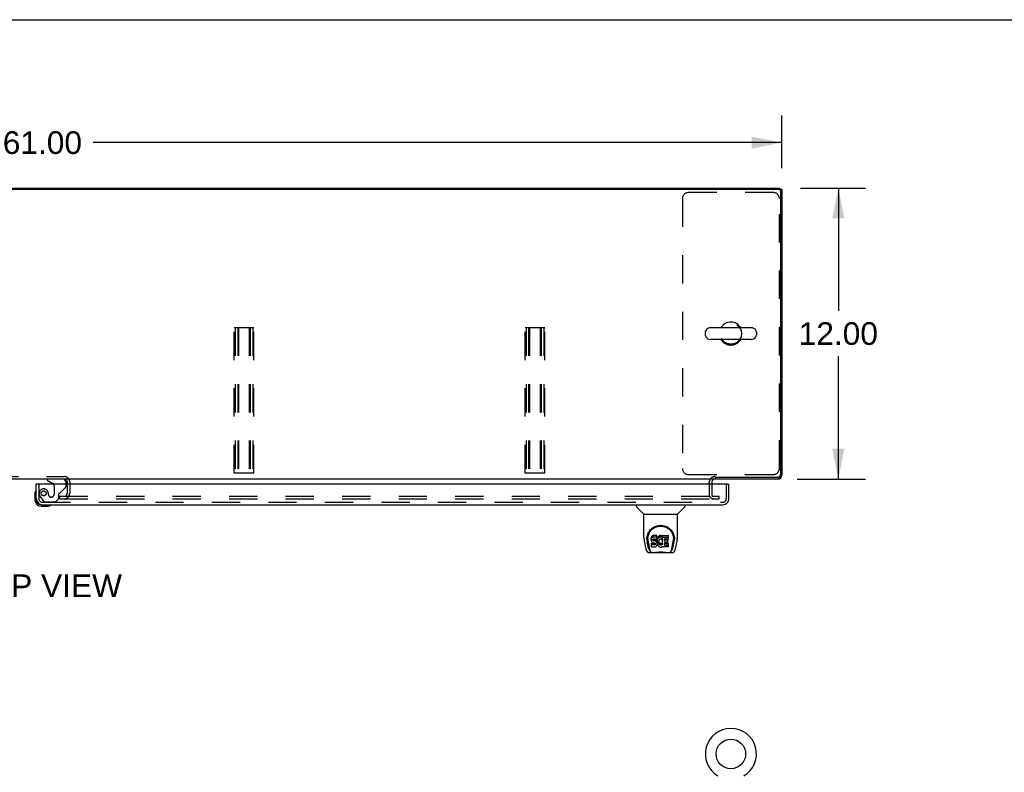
# Model space of a CAD drawing. Header units: inches. Extents: x 0 to 212, y 0 to 137.
# Tile 24 of 31: x 65 to 106, y 106 to 137. Entities that reach past the tile are written whole.
import ezdxf

# ---------------------------------------------------------------- set-up
doc = ezdxf.new("R2010")
doc.units = ezdxf.units.IN
doc.header["$LTSCALE"] = 11.654639
doc.header["$MEASUREMENT"] = 0
doc.linetypes.add('HIDDEN', pattern=[0.2, 0.1, -0.1])
doc.layers.get('0').update_dxf_attribs({"linetype": 'CONTINUOUS'})
for name, color, linetype in [('DEFAULT_2', 8, 'HIDDEN'), ('DIMENSIONS', 7, 'CONTINUOUS'), ('MAIN_OR_RIGHT_DOOR_ASSEMBLY', 7, 'CONTINUOUS')]:
    doc.layers.add(name, color=color, linetype=linetype)
doc.styles.get("Standard").update_dxf_attribs({"font": 'arial.ttf'})
doc.dimstyles.new('DIMSTYLE_1', dxfattribs={"dimtxt": 0.934864, "dimasz": 1.246485, "dimexe": 0.09, "dimexo": 0.07, "dimgap": 0.0375, "dimtad": 0, "dimtih": 1, "dimtoh": 1, "dimzin": 4, "dimdsep": 46, "dimtxsty": 'Standard', "dimblk": '_FILLED', "dimblk1": '_FILLED', "dimblk2": '_FILLED', "dimcen": 0.09, "dimazin": 1, "dimtfac": 1, "dimtdec": 3, "dimtofl": 0, "dimtmove": 0, "dimatfit": 3, "dimldrblk": '_FILLED', "dimfxl": 0, "dimtolj": 1, "dimtzin": 4, "dimarcsym": 0})

# ---------------------------------------------------------------- blocks, each defined once
blk = doc.blocks.new('_FILLED')
at = {"color": 0, "linetype": 'ByBlock'}
blk.add_solid([(0, 0), (-1, 0.2), (-1, -0.2)], dxfattribs=at)
blk = doc.blocks.new('*D6')
at = {"layer": 'DIMENSIONS', "color": 2, "linetype": 'Continuous'}
for p, q in [((35.778, 130.992), (35.778, 133.166)), ((96.778, 130.992), (96.778, 133.166)), ((35.778, 132.044), (64.177, 132.044)), ((96.778, 132.044), (68.379, 132.044))]:
    blk.add_line(p, q, dxfattribs=at)
at = {"layer": 'DIMENSIONS', "color": 2, "linetype": 'Continuous', "xscale": 1.2464854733, "yscale": 1.2464854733, "zscale": 1.2464854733, "rotation": 180}
blk.add_blockref('_FILLED', (35.778, 132.044), dxfattribs=at)
at = {"layer": 'DIMENSIONS', "color": 2, "linetype": 'Continuous', "xscale": 1.2464854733, "yscale": 1.2464854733, "zscale": 1.2464854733}
blk.add_blockref('_FILLED', (96.778, 132.044), dxfattribs=at)
at = {"layer": 'DIMENSIONS', "color": 2, "linetype": 'Continuous', "insert": (66.278, 132.512), "char_height": 0.9349, "width": 3.26681, "attachment_point": 2, "line_spacing_factor": 0.9}
blk.add_mtext('61.00', dxfattribs=at)
blk = doc.blocks.new('*D7')
at = {"layer": 'DIMENSIONS', "color": 2, "linetype": 'Continuous'}
for p, q in [((97.547, 130.171), (100.228, 130.171)), ((99.106, 130.171), (99.106, 125.106)), ((99.106, 118.171), (99.106, 123.236)), ((97.404, 118.171), (100.228, 118.171))]:
    blk.add_line(p, q, dxfattribs=at)
at = {"layer": 'DIMENSIONS', "color": 2, "linetype": 'Continuous', "xscale": 1.2464854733, "yscale": 1.2464854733, "zscale": 1.2464854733}
for p, rotation in [((99.106, 130.171), 90), ((99.106, 118.171), 270)]:
    blk.add_blockref('_FILLED', p, dxfattribs=dict(at, rotation=rotation))
at = {"layer": 'DIMENSIONS', "color": 2, "linetype": 'Continuous', "insert": (99.106, 124.638), "char_height": 0.9349, "width": 3.26681, "attachment_point": 2, "line_spacing_factor": 0.9}
blk.add_mtext('12.00', dxfattribs=at)

msp = doc.modelspace()

# ---------------------------------------------------------------- linework, layer by layer
at = {"color": 7, "linetype": 'Continuous'}
for p, q in [((0, 137.113), (211.903, 137.113)), ((35.893, 130.119), (96.664, 130.119)), ((96.674, 130.118), (96.674, 130.171)), ((96.674, 130.119), (96.778, 130.119)), ((96.729, 130.122), (96.726, 130.119)), ((96.726, 130.057), (96.726, 118.373)), ((95.506, 124.413), (93.843, 124.413)), ((93.62, 124.235), (93.62, 124.107)), ((95.506, 123.93), (93.843, 123.93)), ((95.728, 124.235), (95.728, 124.107)), ((94.021, 118.248), (96.601, 118.248)), ((94.029, 118.248), (94.029, 118.171)), ((93.976, 118.171), (37.331, 118.171)), ((67.299, 118.029), (67.299, 117.967)), ((93.778, 117.967), (93.778, 118.029))]:
    msp.add_line(p, q, dxfattribs=at)
at = {"color": 3, "linetype": 'Continuous'}
for p, q in [((35.882, 130.171), (96.674, 130.171)), ((96.778, 130.119), (96.778, 118.338)), ((93.882, 118.029), (93.882, 117.967)), ((96.612, 118.171), (94.025, 118.171))]:
    msp.add_line(p, q, dxfattribs=at)
at = {"color": 7, "linetype": 'Continuous'}
msp.add_circle((94.674, 106.837), 0.609, dxfattribs=at)
for centre, radius, start, end in [((96.664, 130.057), 0.0625, 0, 90), ((93.745, 124.235), 0.125, 146.8152, 180), ((93.843, 124.171), 0.241, 90, 146.8152), ((94.674, 124.171), 0.475, 30.5571, 149.4429), ((95.506, 124.171), 0.241, 33.1848, 90), ((95.603, 124.235), 0.125, 0, 33.1848), ((93.745, 124.107), 0.125, 180, 213.1848), ((93.843, 124.171), 0.241, 213.1848, 270), ((94.674, 124.171), 0.475, 210.5571, 329.4429), ((95.506, 124.171), 0.241, 270, 326.8152), ((95.603, 124.107), 0.125, 326.8152, 360), ((96.601, 118.373), 0.125, 270, 360), ((94.025, 118.029), 0.246, 144.6728, 180), ((94.674, 106.837), 1.054, 300.3993, 239.6007)]:
    msp.add_arc(centre, radius, start, end, dxfattribs=at)
at = {"color": 3, "linetype": 'Continuous'}
for centre, radius, start, end in [((96.612, 130.005), 0.167, 43.5009, 67.5), ((96.532, 118.418), 0.246, 270, 360), ((96.612, 118.338), 0.167, 270, 360), ((67.184, 118.056), 0.115, 0, 64.7498), ((94.025, 118.029), 0.142, 90, 180)]:
    msp.add_arc(centre, radius, start, end, dxfattribs=at)
at = {"layer": 'DEFAULT_2', "color": 8, "linetype": 'HIDDEN'}
for p, q in [((96.424, 129.984), (92.924, 129.984)), ((92.674, 129.734), (92.674, 118.609)), ((96.674, 118.609), (96.674, 129.734)), ((74.184, 124.418), (74.997, 124.418)), ((74.184, 118.418), (74.184, 124.418)), ((74.224, 124.418), (74.224, 118.418)), ((74.332, 124.418), (74.332, 118.418)), ((74.372, 124.418), (74.372, 118.418)), ((74.809, 124.418), (74.809, 118.418)), ((74.849, 124.418), (74.849, 118.418)), ((74.957, 124.418), (74.957, 118.418)), ((74.997, 118.418), (74.997, 124.418)), ((86.184, 124.418), (86.997, 124.418)), ((86.184, 118.418), (86.184, 124.418)), ((86.224, 124.418), (86.224, 118.418)), ((86.332, 124.418), (86.332, 118.418)), ((86.372, 124.418), (86.372, 118.418)), ((86.809, 124.418), (86.809, 118.418)), ((86.849, 124.418), (86.849, 118.418)), ((86.957, 124.418), (86.957, 118.418)), ((86.997, 118.418), (86.997, 124.418)), ((64.122, 118.275), (67.184, 118.275)), ((74.997, 118.418), (74.184, 118.418)), ((86.997, 118.418), (86.184, 118.418)), ((92.924, 118.359), (96.424, 118.359)), ((67.299, 118.056), (67.299, 118.029)), ((67.299, 117.967), (67.299, 117.578)), ((67.403, 118.056), (67.403, 117.578)), ((93.778, 117.967), (93.778, 117.545)), ((93.882, 117.967), (93.882, 117.545)), ((66.987, 117.463), (93.878, 117.463)), ((66.987, 117.463), (66.987, 117.359)), ((93.882, 117.463), (94.195, 117.463)), ((94.195, 117.359), (94.195, 117.463)), ((66.987, 117.359), (93.878, 117.359)), ((93.882, 117.359), (94.195, 117.359))]:
    msp.add_line(p, q, dxfattribs=at)
msp.add_circle((94.674, 124.171), 0.438, dxfattribs=at)
for centre, radius, start, end in [((92.924, 129.734), 0.25, 90, 180), ((96.424, 129.734), 0.25, 0, 90), ((92.924, 118.609), 0.25, 180, 270), ((96.424, 118.609), 0.25, 270, 360), ((67.184, 118.056), 0.219, 0, 90), ((94.025, 118.029), 0.246, 90, 144.6728), ((67.184, 118.056), 0.115, 64.7498, 90), ((67.184, 117.578), 0.219, 270, 360), ((67.184, 117.578), 0.115, 270, 360), ((93.964, 117.545), 0.186, 180, 270), ((93.964, 117.545), 0.0823, 180, 270)]:
    msp.add_arc(centre, radius, start, end, dxfattribs=at)
at = {"layer": 'MAIN_OR_RIGHT_DOOR_ASSEMBLY', "color": 7, "linetype": 'Continuous'}
for p, q in [((66.09, 117.967), (66.028, 117.967)), ((66.47, 118.171), (66.47, 118.132)), ((66.47, 118.132), (66.708, 117.994)), ((67.257, 117.967), (67.257, 118.014)), ((94.529, 117.967), (94.591, 117.967)), ((65.968, 117.572), (65.968, 117.316)), ((66.015, 117.708), (66.015, 117.708)), ((66.028, 117.36), (66.028, 117.316)), ((66.231, 117.113), (66.275, 117.113)), ((66.231, 117.053), (66.487, 117.053)), ((66.616, 117.098), (66.62, 117.099)), ((66.62, 117.099), (66.621, 117.099)), ((90.774, 117.113), (90.774, 117.051)), ((91.083, 116.725), (90.786, 117.023)), ((92.473, 116.725), (92.77, 117.023)), ((92.782, 117.113), (92.782, 117.051)), ((91.089, 116.719), (92.467, 116.719)), ((91.089, 115.747), (91.089, 116.719)), ((92.467, 115.748), (92.467, 116.719)), ((91.214, 115.779), (91.213, 115.715)), ((91.394, 115.751), (91.392, 115.727)), ((91.399, 115.774), (91.394, 115.751)), ((91.394, 115.684), (91.394, 115.751)), ((91.408, 115.797), (91.399, 115.774)), ((91.399, 115.708), (91.399, 115.774)), ((91.422, 115.817), (91.408, 115.797)), ((91.408, 115.73), (91.408, 115.797)), ((91.422, 115.75), (91.408, 115.73)), ((91.43, 115.825), (91.422, 115.817)), ((91.422, 115.75), (91.422, 115.817)), ((91.43, 115.758), (91.422, 115.75)), ((91.44, 115.831), (91.43, 115.825)), ((91.43, 115.758), (91.43, 115.825)), ((91.44, 115.764), (91.43, 115.758)), ((91.462, 115.841), (91.44, 115.831)), ((91.44, 115.764), (91.44, 115.831)), ((91.462, 115.774), (91.44, 115.764)), ((91.485, 115.848), (91.462, 115.841)), ((91.462, 115.774), (91.462, 115.841)), ((91.485, 115.781), (91.462, 115.774)), ((91.625, 115.848), (91.485, 115.848)), ((91.485, 115.781), (91.485, 115.848)), ((91.625, 115.781), (91.485, 115.781)), ((91.626, 115.805), (91.625, 115.848)), ((91.625, 115.781), (91.625, 115.848)), ((91.626, 115.738), (91.625, 115.781)), ((91.625, 115.715), (91.626, 115.738)), ((91.626, 115.738), (91.626, 115.805)), ((91.647, 115.748), (91.639, 115.727)), ((91.658, 115.768), (91.647, 115.748)), ((91.647, 115.681), (91.647, 115.748)), ((91.671, 115.786), (91.658, 115.768)), ((91.658, 115.701), (91.658, 115.768)), ((91.686, 115.802), (91.671, 115.786)), ((91.671, 115.719), (91.671, 115.786)), ((91.702, 115.818), (91.686, 115.802)), ((91.686, 115.736), (91.686, 115.802)), ((91.702, 115.751), (91.686, 115.736)), ((91.72, 115.831), (91.702, 115.818)), ((91.702, 115.751), (91.702, 115.818)), ((91.72, 115.764), (91.702, 115.751)), ((91.741, 115.84), (91.72, 115.831)), ((91.72, 115.764), (91.72, 115.831)), ((91.741, 115.773), (91.72, 115.764)), ((91.763, 115.844), (91.741, 115.84)), ((91.741, 115.773), (91.741, 115.84)), ((91.763, 115.778), (91.741, 115.773)), ((91.785, 115.847), (91.763, 115.844)), ((91.763, 115.778), (91.763, 115.844)), ((91.785, 115.78), (91.763, 115.778)), ((91.785, 115.847), (91.807, 115.846)), ((91.785, 115.78), (91.785, 115.847)), ((91.807, 115.779), (91.785, 115.78)), ((91.818, 115.845), (91.807, 115.846)), ((91.807, 115.779), (91.807, 115.846)), ((91.818, 115.778), (91.807, 115.779)), ((91.829, 115.841), (91.818, 115.845)), ((91.818, 115.778), (91.818, 115.845)), ((91.829, 115.774), (91.818, 115.778)), ((91.849, 115.757), (91.823, 115.689)), ((91.848, 115.829), (91.829, 115.841)), ((91.829, 115.774), (91.829, 115.841)), ((91.848, 115.762), (91.829, 115.774)), ((91.848, 115.829), (91.848, 115.762)), ((91.849, 115.826), (91.849, 115.762)), ((91.858, 115.846), (92.095, 115.846)), ((91.858, 115.454), (91.858, 115.846)), ((91.858, 115.779), (92.095, 115.779)), ((92.099, 115.7), (92.099, 115.842)), ((92.342, 115.778), (92.343, 115.715)), ((91.104, 115.604), (91.169, 115.299)), ((91.276, 115.327), (91.224, 115.597)), ((91.251, 115.706), (91.251, 115.682)), ((91.26, 115.585), (91.318, 115.292)), ((91.392, 115.66), (91.392, 115.727)), ((91.394, 115.684), (91.392, 115.66)), ((91.392, 115.66), (91.393, 115.637)), ((91.393, 115.637), (91.397, 115.613)), ((91.399, 115.708), (91.394, 115.684)), ((91.394, 115.375), (91.394, 115.516)), ((91.397, 115.613), (91.405, 115.591)), ((91.408, 115.73), (91.399, 115.708)), ((91.458, 115.521), (91.399, 115.521)), ((91.399, 115.454), (91.399, 115.521)), ((91.458, 115.455), (91.399, 115.454)), ((91.399, 115.37), (91.543, 115.37)), ((91.405, 115.591), (91.418, 115.571)), ((91.418, 115.571), (91.434, 115.553)), ((91.434, 115.553), (91.454, 115.54)), ((91.454, 115.54), (91.465, 115.536)), ((91.519, 115.522), (91.458, 115.521)), ((91.458, 115.455), (91.458, 115.521)), ((91.519, 115.455), (91.458, 115.455)), ((91.463, 115.649), (91.464, 115.664)), ((91.464, 115.641), (91.463, 115.649)), ((91.464, 115.664), (91.466, 115.679)), ((91.464, 115.641), (91.464, 115.664)), ((91.466, 115.634), (91.464, 115.641)), ((91.465, 115.536), (91.477, 115.534)), ((91.466, 115.679), (91.469, 115.686)), ((91.466, 115.634), (91.466, 115.679)), ((91.471, 115.628), (91.466, 115.634)), ((91.469, 115.686), (91.475, 115.69)), ((91.471, 115.628), (91.471, 115.687)), ((91.477, 115.624), (91.471, 115.628)), ((91.475, 115.69), (91.489, 115.695)), ((91.477, 115.69), (91.476, 115.691)), ((91.491, 115.686), (91.477, 115.69)), ((91.477, 115.624), (91.477, 115.69)), ((91.491, 115.62), (91.477, 115.624)), ((91.477, 115.534), (91.524, 115.534)), ((91.489, 115.695), (91.504, 115.696)), ((91.515, 115.687), (91.491, 115.686)), ((91.491, 115.62), (91.491, 115.686)), ((91.515, 115.62), (91.491, 115.62)), ((91.504, 115.696), (91.617, 115.696)), ((91.539, 115.686), (91.515, 115.687)), ((91.515, 115.62), (91.515, 115.687)), ((91.539, 115.619), (91.515, 115.62)), ((91.534, 115.523), (91.519, 115.522)), ((91.519, 115.455), (91.519, 115.522)), ((91.534, 115.456), (91.519, 115.455)), ((91.524, 115.534), (91.532, 115.533)), ((91.532, 115.533), (91.539, 115.53)), ((91.541, 115.526), (91.534, 115.523)), ((91.534, 115.456), (91.534, 115.523)), ((91.541, 115.459), (91.534, 115.456)), ((91.563, 115.681), (91.539, 115.686)), ((91.539, 115.619), (91.539, 115.686)), ((91.563, 115.614), (91.539, 115.619)), ((91.539, 115.53), (91.545, 115.526)), ((91.542, 115.528), (91.541, 115.526)), ((91.541, 115.459), (91.541, 115.526)), ((91.546, 115.465), (91.541, 115.459)), ((91.543, 115.37), (91.555, 115.371)), ((91.545, 115.526), (91.55, 115.52)), ((91.546, 115.465), (91.546, 115.524)), ((91.555, 115.477), (91.546, 115.465)), ((91.55, 115.52), (91.556, 115.506)), ((91.555, 115.477), (91.555, 115.508)), ((91.558, 115.484), (91.555, 115.477)), ((91.555, 115.371), (91.566, 115.375)), ((91.556, 115.506), (91.559, 115.491)), ((91.558, 115.484), (91.558, 115.496)), ((91.559, 115.491), (91.558, 115.484)), ((91.574, 115.676), (91.563, 115.681)), ((91.563, 115.614), (91.563, 115.681)), ((91.574, 115.609), (91.563, 115.614)), ((91.566, 115.375), (91.586, 115.389)), ((91.583, 115.669), (91.574, 115.676)), ((91.574, 115.609), (91.574, 115.676)), ((91.583, 115.602), (91.574, 115.609)), ((91.601, 115.652), (91.583, 115.669)), ((91.583, 115.602), (91.583, 115.669)), ((91.601, 115.586), (91.583, 115.602)), ((91.586, 115.389), (91.603, 115.406)), ((91.614, 115.632), (91.601, 115.652)), ((91.601, 115.586), (91.601, 115.652)), ((91.614, 115.566), (91.601, 115.586)), ((91.603, 115.406), (91.61, 115.416)), ((91.61, 115.416), (91.615, 115.427)), ((91.623, 115.61), (91.614, 115.632)), ((91.614, 115.566), (91.614, 115.632)), ((91.623, 115.543), (91.614, 115.566)), ((91.615, 115.427), (91.624, 115.449)), ((91.617, 115.696), (91.622, 115.696)), ((91.622, 115.696), (91.624, 115.702)), ((91.624, 115.606), (91.623, 115.61)), ((91.623, 115.543), (91.623, 115.61)), ((91.629, 115.52), (91.623, 115.543)), ((91.624, 115.702), (91.625, 115.715)), ((91.629, 115.684), (91.624, 115.64)), ((91.624, 115.573), (91.624, 115.64)), ((91.629, 115.617), (91.624, 115.573)), ((91.624, 115.573), (91.625, 115.551)), ((91.624, 115.449), (91.63, 115.472)), ((91.625, 115.551), (91.628, 115.529)), ((91.628, 115.529), (91.633, 115.507)), ((91.633, 115.706), (91.629, 115.684)), ((91.629, 115.617), (91.629, 115.684)), ((91.633, 115.639), (91.629, 115.617)), ((91.632, 115.496), (91.629, 115.52)), ((91.63, 115.472), (91.632, 115.496)), ((91.632, 115.496), (91.632, 115.511)), ((91.639, 115.727), (91.633, 115.706)), ((91.633, 115.639), (91.633, 115.706)), ((91.639, 115.661), (91.633, 115.639)), ((91.633, 115.507), (91.64, 115.486)), ((91.639, 115.661), (91.639, 115.727)), ((91.647, 115.681), (91.639, 115.661)), ((91.64, 115.486), (91.661, 115.446)), ((91.658, 115.701), (91.647, 115.681)), ((91.671, 115.719), (91.658, 115.701)), ((91.661, 115.446), (91.674, 115.428)), ((91.686, 115.736), (91.671, 115.719)), ((91.674, 115.428), (91.688, 115.411)), ((91.688, 115.411), (91.705, 115.396)), ((91.698, 115.615), (91.694, 115.589)), ((91.694, 115.589), (91.694, 115.562)), ((91.694, 115.562), (91.695, 115.548)), ((91.695, 115.548), (91.695, 115.589)), ((91.695, 115.548), (91.698, 115.536)), ((91.697, 115.608), (91.698, 115.602)), ((91.701, 115.628), (91.698, 115.615)), ((91.698, 115.602), (91.708, 115.578)), ((91.698, 115.536), (91.698, 115.602)), ((91.698, 115.536), (91.708, 115.511)), ((91.707, 115.64), (91.701, 115.628)), ((91.705, 115.396), (91.723, 115.383)), ((91.721, 115.663), (91.707, 115.64)), ((91.708, 115.578), (91.721, 115.554)), ((91.708, 115.511), (91.708, 115.578)), ((91.708, 115.511), (91.721, 115.488)), ((91.73, 115.673), (91.721, 115.663)), ((91.721, 115.554), (91.73, 115.544)), ((91.721, 115.488), (91.721, 115.554)), ((91.721, 115.488), (91.73, 115.478)), ((91.723, 115.383), (91.732, 115.377)), ((91.74, 115.681), (91.73, 115.673)), ((91.73, 115.544), (91.74, 115.536)), ((91.73, 115.478), (91.73, 115.544)), ((91.73, 115.478), (91.74, 115.469)), ((91.732, 115.377), (91.743, 115.374)), ((91.765, 115.691), (91.74, 115.681)), ((91.74, 115.536), (91.751, 115.528)), ((91.74, 115.469), (91.74, 115.536)), ((91.74, 115.469), (91.751, 115.461)), ((91.743, 115.374), (91.765, 115.368)), ((91.751, 115.528), (91.764, 115.523)), ((91.751, 115.461), (91.751, 115.528)), ((91.751, 115.461), (91.764, 115.457)), ((91.764, 115.523), (91.777, 115.521)), ((91.764, 115.457), (91.764, 115.523)), ((91.764, 115.457), (91.777, 115.454)), ((91.778, 115.695), (91.765, 115.691)), ((91.765, 115.368), (91.787, 115.366)), ((91.777, 115.521), (91.79, 115.521)), ((91.777, 115.454), (91.777, 115.521)), ((91.777, 115.454), (91.79, 115.454)), ((91.791, 115.694), (91.778, 115.695)), ((91.787, 115.366), (91.809, 115.369)), ((91.79, 115.521), (91.804, 115.522)), ((91.79, 115.454), (91.79, 115.521)), ((91.79, 115.454), (91.804, 115.456)), ((91.804, 115.691), (91.791, 115.694)), ((91.817, 115.686), (91.804, 115.691)), ((91.804, 115.522), (91.816, 115.527)), ((91.804, 115.456), (91.804, 115.522)), ((91.804, 115.456), (91.816, 115.46)), ((91.809, 115.369), (91.83, 115.376)), ((91.816, 115.527), (91.829, 115.532)), ((91.816, 115.46), (91.816, 115.527)), ((91.816, 115.46), (91.829, 115.465)), ((91.829, 115.532), (91.84, 115.539)), ((91.829, 115.465), (91.829, 115.532)), ((91.829, 115.465), (91.84, 115.473)), ((91.83, 115.376), (91.849, 115.387)), ((91.84, 115.539), (91.84, 115.473)), ((91.846, 115.538), (91.858, 115.521)), ((91.846, 115.472), (91.858, 115.454)), ((91.86, 115.387), (91.849, 115.387)), ((91.849, 115.387), (91.849, 115.387)), ((91.86, 115.374), (91.86, 115.387)), ((92.095, 115.37), (91.864, 115.37)), ((91.928, 115.691), (91.928, 115.624)), ((91.929, 115.533), (91.929, 115.455)), ((92.095, 115.696), (91.932, 115.696)), ((91.932, 115.686), (92.064, 115.686)), ((91.932, 115.62), (92.064, 115.62)), ((92.064, 115.537), (91.934, 115.537)), ((91.934, 115.518), (92.095, 115.518)), ((91.934, 115.451), (92.095, 115.451)), ((92.068, 115.542), (92.068, 115.682)), ((92.1, 115.374), (92.1, 115.513)), ((92.239, 115.292), (92.295, 115.581)), ((92.28, 115.327), (92.333, 115.597)), ((92.295, 115.582), (92.296, 115.585)), ((92.349, 115.705), (92.349, 115.705)), ((92.349, 115.692), (92.349, 115.693)), ((92.387, 115.299), (92.452, 115.604)), ((91.293, 115.145), (92.263, 115.145)), ((91.335, 115.223), (91.328, 115.223)), ((91.334, 115.228), (91.337, 115.218)), ((91.337, 115.217), (91.337, 115.218)), ((91.38, 115.145), (91.374, 115.145)), ((91.38, 115.145), (91.379, 115.145)), ((92.178, 115.145), (92.176, 115.145)), ((92.219, 115.218), (92.222, 115.228)), ((92.219, 115.217), (92.219, 115.218)), ((92.228, 115.223), (92.221, 115.223))]:
    msp.add_line(p, q, dxfattribs=at)
at = {"layer": 'MAIN_OR_RIGHT_DOOR_ASSEMBLY', "color": 3, "linetype": 'Continuous'}
for p, q in [((66.028, 117.36), (66.028, 117.967)), ((94.529, 117.967), (66.09, 117.967)), ((94.591, 117.36), (94.591, 117.967)), ((66.275, 117.113), (94.344, 117.113))]:
    msp.add_line(p, q, dxfattribs=at)
at = {"layer": 'MAIN_OR_RIGHT_DOOR_ASSEMBLY', "color": 8, "linetype": 'HIDDEN'}
for p, q in [((66.132, 117.967), (66.132, 117.36)), ((66.758, 117.908), (66.758, 117.528)), ((67.009, 117.602), (67.228, 117.821)), ((67.257, 117.891), (67.257, 117.967)), ((94.487, 117.36), (94.487, 117.967)), ((66.207, 117.416), (66.308, 117.272)), ((66.66, 117.43), (66.627, 117.43)), ((66.824, 117.238), (66.95, 117.364)), ((66.95, 117.364), (66.95, 117.543)), ((66.275, 117.217), (94.344, 117.217)), ((66.373, 117.238), (66.824, 117.238))]:
    msp.add_line(p, q, dxfattribs=at)
at = {"layer": 'MAIN_OR_RIGHT_DOOR_ASSEMBLY', "color": 7, "linetype": 'Continuous'}
for points in [[(66.015, 117.708), (66.014, 117.706), (66.014, 117.705), (66.013, 117.701)], [(66.621, 117.099), (66.623, 117.1), (66.623, 117.1)], [(91.207, 115.705), (91.21, 115.748), (91.217, 115.8), (91.229, 115.849), (91.244, 115.895), (91.263, 115.938), (91.284, 115.979), (91.309, 116.017), (91.336, 116.053), (91.365, 116.087), (91.397, 116.118), (91.432, 116.146), (91.468, 116.172), (91.507, 116.195), (91.548, 116.215), (91.591, 116.232), (91.636, 116.245), (91.682, 116.255), (91.729, 116.261), (91.776, 116.263), (91.824, 116.261), (91.87, 116.256), (91.916, 116.246), (91.961, 116.233), (92.004, 116.217), (92.045, 116.197), (92.084, 116.174), (92.121, 116.149), (92.156, 116.121), (92.188, 116.09), (92.218, 116.057), (92.245, 116.021), (92.27, 115.983), (92.291, 115.942), (92.31, 115.899), (92.326, 115.853), (92.338, 115.805), (92.346, 115.753), (92.349, 115.705)], [(91.251, 115.706), (91.252, 115.726), (91.253, 115.75), (91.256, 115.774), (91.259, 115.798), (91.264, 115.821), (91.27, 115.844), (91.277, 115.867), (91.284, 115.889), (91.293, 115.911), (91.302, 115.932), (91.312, 115.952), (91.323, 115.972), (91.335, 115.991), (91.347, 116.009), (91.36, 116.026), (91.373, 116.043), (91.387, 116.058), (91.401, 116.073), (91.415, 116.088), (91.43, 116.101), (91.445, 116.114), (91.46, 116.126), (91.475, 116.137), (91.491, 116.147), (91.507, 116.157), (91.523, 116.166), (91.538, 116.175), (91.554, 116.183), (91.57, 116.19), (91.586, 116.196), (91.602, 116.202), (91.618, 116.208), (91.634, 116.212), (91.65, 116.217), (91.666, 116.22), (91.682, 116.224), (91.698, 116.226), (91.714, 116.229), (91.73, 116.23), (91.746, 116.232), (91.761, 116.232), (91.777, 116.233), (91.793, 116.232), (91.809, 116.232), (91.825, 116.23), (91.841, 116.229), (91.857, 116.227), (91.873, 116.224), (91.889, 116.221), (91.905, 116.217), (91.921, 116.213), (91.937, 116.208), (91.953, 116.203), (91.969, 116.197), (91.985, 116.19), (92.001, 116.183), (92.017, 116.175), (92.033, 116.167), (92.049, 116.158), (92.064, 116.148), (92.08, 116.138), (92.095, 116.126), (92.11, 116.114), (92.126, 116.102), (92.14, 116.088), (92.155, 116.074), (92.169, 116.059), (92.183, 116.043), (92.196, 116.027), (92.209, 116.009), (92.221, 115.991), (92.233, 115.972), (92.244, 115.952), (92.254, 115.932), (92.263, 115.911), (92.272, 115.89), (92.279, 115.868), (92.286, 115.845), (92.292, 115.822), (92.297, 115.798), (92.301, 115.774), (92.303, 115.75), (92.305, 115.726), (92.305, 115.706)], [(91.089, 115.747), (91.09, 115.721), (91.093, 115.678), (91.098, 115.636), (91.104, 115.604)], [(92.452, 115.604), (92.458, 115.636), (92.463, 115.678), (92.466, 115.72), (92.467, 115.748)], [(91.207, 115.692), (91.207, 115.697), (91.207, 115.705)], [(91.251, 115.682), (91.251, 115.666), (91.253, 115.638), (91.256, 115.61), (91.26, 115.585)], [(91.399, 115.521), (91.399, 115.521), (91.398, 115.521), (91.398, 115.521), (91.397, 115.52), (91.397, 115.52), (91.396, 115.52), (91.396, 115.52), (91.396, 115.519), (91.395, 115.519), (91.395, 115.519), (91.395, 115.518), (91.395, 115.518), (91.395, 115.517), (91.394, 115.516)], [(91.399, 115.454), (91.399, 115.454), (91.398, 115.454), (91.398, 115.454), (91.397, 115.454), (91.397, 115.453), (91.396, 115.453), (91.396, 115.453), (91.396, 115.453), (91.395, 115.452), (91.395, 115.452), (91.395, 115.451), (91.395, 115.451), (91.395, 115.45), (91.394, 115.45)], [(92.296, 115.585), (92.297, 115.588), (92.297, 115.591), (92.298, 115.594), (92.298, 115.597), (92.299, 115.601), (92.299, 115.604), (92.3, 115.607), (92.3, 115.611), (92.301, 115.614), (92.301, 115.618), (92.302, 115.622), (92.302, 115.626), (92.302, 115.63), (92.303, 115.634), (92.303, 115.638), (92.303, 115.642), (92.304, 115.647), (92.304, 115.651), (92.304, 115.656), (92.305, 115.66), (92.305, 115.665), (92.305, 115.67), (92.305, 115.675), (92.305, 115.68), (92.305, 115.706)], [(92.349, 115.705), (92.349, 115.698), (92.349, 115.693)], [(91.169, 115.299), (91.173, 115.284), (91.178, 115.263), (91.184, 115.245), (91.19, 115.228), (91.197, 115.213), (91.204, 115.2), (91.213, 115.188), (91.222, 115.177), (91.233, 115.167), (91.245, 115.158), (91.259, 115.151), (91.274, 115.147), (91.289, 115.145), (91.293, 115.145)], [(91.318, 115.292), (91.32, 115.28), (91.323, 115.266), (91.326, 115.253), (91.33, 115.24), (91.334, 115.228)], [(91.337, 115.217), (91.343, 115.205), (91.349, 115.192), (91.355, 115.181), (91.362, 115.172), (91.369, 115.164), (91.377, 115.157), (91.386, 115.152), (91.396, 115.147), (91.406, 115.145), (91.414, 115.145)], [(91.495, 115.145), (91.515, 115.145), (91.537, 115.147), (91.561, 115.149), (91.585, 115.152), (91.611, 115.154), (91.638, 115.157), (91.665, 115.16), (91.693, 115.162), (91.722, 115.164), (91.752, 115.165), (91.781, 115.165), (91.81, 115.165), (91.839, 115.164), (91.868, 115.162), (91.895, 115.16), (91.922, 115.157), (91.948, 115.154), (91.974, 115.151), (91.997, 115.149), (92.02, 115.147), (92.042, 115.145), (92.062, 115.145)], [(91.495, 115.145), (91.517, 115.145), (91.543, 115.147), (91.571, 115.149), (91.599, 115.152), (91.628, 115.155), (91.657, 115.158), (91.686, 115.16), (91.717, 115.162), (91.747, 115.163), (91.778, 115.164), (91.808, 115.163), (91.838, 115.162), (91.869, 115.16), (91.898, 115.158), (91.928, 115.155), (91.957, 115.152), (91.985, 115.149), (92.013, 115.147), (92.039, 115.145), (92.062, 115.145)], [(92.142, 115.145), (92.15, 115.145), (92.16, 115.147), (92.17, 115.151), (92.179, 115.157), (92.187, 115.164), (92.194, 115.172), (92.201, 115.181), (92.207, 115.192), (92.214, 115.205), (92.219, 115.217)], [(92.222, 115.228), (92.226, 115.24), (92.23, 115.253), (92.233, 115.266), (92.236, 115.28), (92.239, 115.292)], [(92.263, 115.145), (92.277, 115.146), (92.291, 115.149), (92.303, 115.154), (92.315, 115.161), (92.326, 115.169), (92.335, 115.177), (92.343, 115.187), (92.351, 115.198), (92.357, 115.209), (92.363, 115.222), (92.369, 115.236), (92.374, 115.251), (92.379, 115.268), (92.384, 115.287), (92.387, 115.299)]]:
    msp.add_lwpolyline(points, dxfattribs=at)
at = {"layer": 'MAIN_OR_RIGHT_DOOR_ASSEMBLY', "color": 8, "linetype": 'HIDDEN'}
msp.add_circle((66.332, 117.58), 0.101, dxfattribs=at)
at = {"layer": 'MAIN_OR_RIGHT_DOOR_ASSEMBLY', "color": 7, "linetype": 'Continuous'}
for centre, radius, start, end in [((66.658, 117.908), 0.1, 36.5468, 59.908), ((67.1, 118.014), 0.157, 79.8896, 90), ((67.1, 118.014), 0.157, 0, 68.6178), ((66.218, 117.572), 0.25, 149.1101, 180), ((66.016, 117.693), 0.015, 96.3796, 149.1101), ((66.013, 117.693), 0.015, 0, 83.6204), ((66.231, 117.316), 0.263, 180, 270), ((66.231, 117.316), 0.203, 180, 270), ((66.487, 117.303), 0.25, 270, 300.8899), ((66.608, 117.098), 0.015, 6.3796, 90), ((66.608, 117.101), 0.015, 300.8899, 353.6204), ((90.814, 117.051), 0.0394, 180, 225), ((92.743, 117.051), 0.0394, 315, 360), ((91.097, 116.739), 0.0197, 225, 262.5), ((92.459, 116.739), 0.0197, 277.5, 315)]:
    msp.add_arc(centre, radius, start, end, dxfattribs=at)
at = {"layer": 'MAIN_OR_RIGHT_DOOR_ASSEMBLY', "color": 8, "linetype": 'HIDDEN'}
for centre, radius, start, end in [((66.658, 117.908), 0.1, 0, 36.5468), ((67.1, 118.014), 0.157, 68.6178, 79.8896), ((67.157, 117.891), 0.1, 315, 360), ((66.332, 117.58), 0.187, 17.8482, 196.8439), ((66.522, 117.638), 0.386, 196.8439, 215.1), ((66.136, 117.517), 0.393, 1.6599, 17.9298), ((66.627, 117.528), 0.098, 180, 270), ((66.66, 117.528), 0.098, 270, 360), ((66.989, 117.543), 0.039, 111.6096, 180), ((66.938, 117.672), 0.1, 291.6096, 315), ((66.275, 117.36), 0.142, 180, 270), ((66.373, 117.317), 0.079, 215.1, 270), ((94.344, 117.36), 0.142, 270, 360)]:
    msp.add_arc(centre, radius, start, end, dxfattribs=at)
at = {"layer": 'MAIN_OR_RIGHT_DOOR_ASSEMBLY', "color": 3, "linetype": 'Continuous'}
for centre, start, end in [((66.275, 117.36), 180, 270), ((94.344, 117.36), 270, 360)]:
    msp.add_arc(centre, 0.246, start, end, dxfattribs=at)
at = {"layer": 'MAIN_OR_RIGHT_DOOR_ASSEMBLY', "color": 7, "linetype": 'Continuous'}
for centre, major_axis, ratio, start_param, end_param in [((91.778, 115.706), (0, 0.565), 0.999848, 1.129542, 1.76365), ((91.845, 115.826), (0.00448, 0), 1, 0.003891, 0.905353), ((91.845, 115.759), (0, 0.00448), 1, 4.345898, 5.617742), ((92.095, 115.842), (0.00448, 0), 1, 0, 1.570796), ((92.095, 115.775), (0.00448, 0), 1, 0, 1.570796), ((91.778, 115.706), (0, 0.565), 0.999848, 4.519536, 5.157611), ((91.399, 115.375), (0.00483, 0), 1, -3.141593, -1.570796), ((91.819, 115.691), (0.00448, 0), 1, -1.986921, -0.366491), ((91.842, 115.536), (0.00448, 0), 1, 0.594971, 2.222579), ((91.842, 115.469), (0.00448, 0), 1, 0.594971, 2.222579), ((91.864, 115.374), (0.00448, 0), 1, 3.141593, 4.712389), ((91.932, 115.691), (0.00448, 0), 1, 1.570796, 3.141593), ((91.932, 115.691), (0.00448, 0), 1, 3.535633, 4.712389), ((91.932, 115.624), (0.00448, 0), 1, 3.141593, 4.712389), ((91.934, 115.533), (0.00448, 0), 1, 1.570796, 3.141593), ((91.934, 115.522), (0.00448, 0), 1, 3.141593, 4.712389), ((91.934, 115.455), (0.00448, 0), 1, 3.141593, 4.712389), ((92.064, 115.682), (0.00448, 0), 1, 0, 1.570796), ((92.064, 115.615), (0.00448, 0), 1, 0, 1.570796), ((92.064, 115.542), (0.00448, 0), 1, -1.570796, 0), ((92.095, 115.7), (0.00448, 0), 1, -1.570796, 0), ((92.095, 115.513), (0.00448, 0), 1, 0, 1.570796), ((92.095, 115.446), (0.00448, 0), 1, 0, 1.570796), ((92.095, 115.374), (0.00448, 0), 1, -1.570796, 0), ((91.334, 115.578), (0.007, 0.354), 0.213027, -3.923008, -3.13761), ((92.222, 115.578), (-0.007, 0.354), 0.213027, -3.145575, -2.360177)]:
    msp.add_ellipse(centre, major_axis=major_axis, ratio=ratio, start_param=start_param, end_param=end_param, dxfattribs=at)

# ---------------------------------------------------------------- texts
at = {"layer": 'DIMENSIONS', "color": 2, "linetype": 'Continuous', "insert": (66.37, 114.241), "char_height": 0.9349, "width": 6.37028, "attachment_point": 2, "line_spacing_factor": 0.9}
msp.add_mtext('TOP VIEW', dxfattribs=at)

# ---------------------------------------------------------------- dimensions: what is measured, and where the dimension line sits
at = {"layer": 'DIMENSIONS', "color": 2, "linetype": 'Continuous'}
for base, p1, p2, angle, picture, middle in [((35.778, 132.044), (96.778, 133.236), (35.778, 133.236), 180, '*D6', (66.271, 132.039)), ((99.106, 118.171), (97.477, 130.171), (97.334, 118.171), 270, '*D7', (99.146, 124.166))]:
    dim = msp.add_linear_dim(base=base, p1=p1, p2=p2, angle=angle, dimstyle='DIMSTYLE_1', dxfattribs=at)
    dim.commit()
    dim.dimension.update_dxf_attribs({"geometry": picture, "text_midpoint": middle, "dimtype": 160})

doc.saveas('drawing.dxf')
